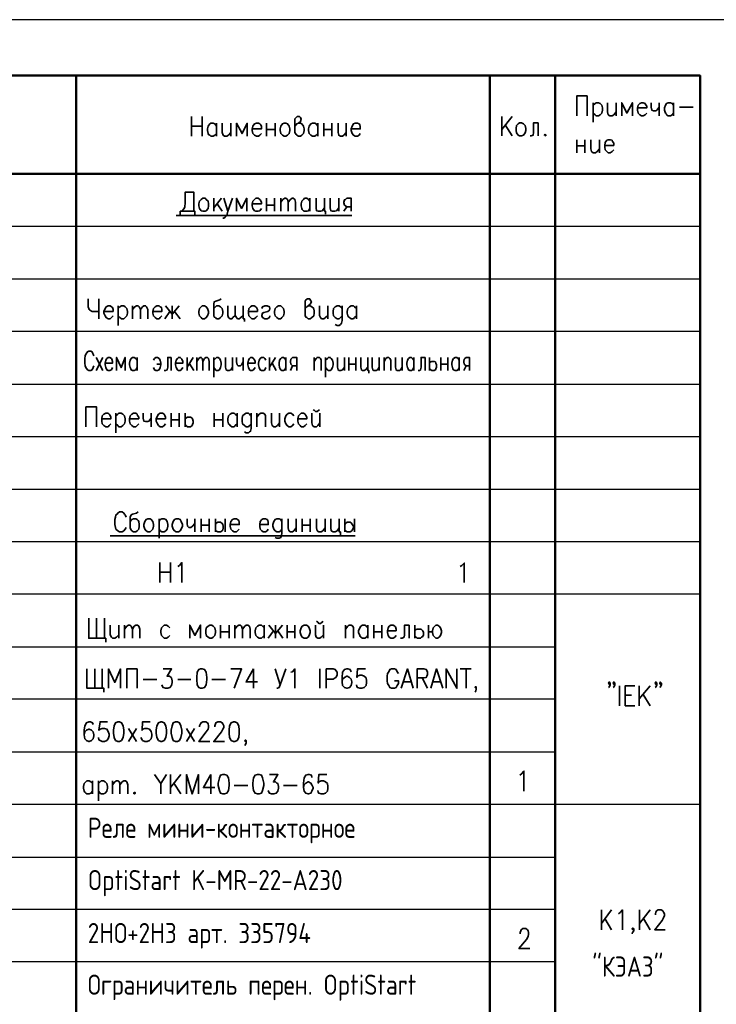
# Model space of a CAD drawing. Extents: x -410 to 10, y 10 to 307.
# Tile 8 of 9: x -306 to -203, y 160 to 307. Entities that reach past the tile are written whole.
import ezdxf

# ---------------------------------------------------------------- set-up
doc = ezdxf.new("R2010")
doc.units = 0
doc.layers.get('0').update_dxf_attribs({"lineweight": 25})
doc.layers.add('Text', color=3, linetype='Continuous')
doc.styles.add('Style1', font='romans.shx', dxfattribs={"width": 0.8})

msp = doc.modelspace()

# ---------------------------------------------------------------- linework, layer by layer
msp.add_line((-410.17, 307.18), (9.83, 307.18))
at = {"color": 7, "lineweight": 50, "flags": 128}
for points in [[(-205, 18.11), (-205, 298.86), (-386.02, 298.86)], [(-297.96, 298.86), (-297.96, 72.89)], [(-236.33, 298.86), (-236.33, 72.89)], [(-226.59, 298.86), (-226.59, 72.89)], [(-386.02, 284.21), (-205, 284.21)]]:
    msp.add_lwpolyline(points, dxfattribs=at)
at = {"color": 7, "lineweight": 35, "flags": 128}
for points in [[(-223.37, 292.85), (-223.37, 295.81), (-221.85, 295.81), (-221.85, 292.85)], [(-220.92, 294.8), (-220.92, 291.92)], [(-220.92, 294.46), (-220.66, 294.71), (-220.49, 294.8), (-220.16, 294.8), (-219.9, 294.71), (-219.65, 294.46), (-219.56, 294.03), (-219.56, 293.7), (-219.65, 293.27), (-219.9, 293.02), (-220.16, 292.85), (-220.49, 292.85), (-220.66, 293.02), (-220.92, 293.27)], [(-218.8, 294.8), (-218.8, 293.44), (-218.72, 293.02), (-218.46, 292.85), (-218.12, 292.85), (-217.87, 293.02), (-217.53, 293.44)], [(-217.53, 294.8), (-217.53, 292.85)], [(-215.08, 292.85), (-215.08, 294.8), (-215.92, 293.27), (-216.68, 294.8), (-216.68, 292.85)], [(-214.31, 294.03), (-212.96, 294.03), (-212.96, 294.29), (-213.13, 294.54), (-213.21, 294.71), (-213.47, 294.8), (-213.72, 294.8), (-213.97, 294.71), (-214.23, 294.46), (-214.31, 294.03), (-214.31, 293.7), (-214.23, 293.27), (-213.97, 293.02), (-213.72, 292.85), (-213.47, 292.85), (-213.21, 293.02), (-212.96, 293.27)], [(-212.28, 294.8), (-212.28, 294.12), (-212.2, 293.7), (-211.94, 293.61), (-211.6, 293.61), (-211.43, 293.7), (-211.1, 294.12)], [(-211.1, 294.8), (-211.1, 292.85)], [(-208.98, 293.27), (-209.15, 293.02), (-209.4, 292.85), (-209.74, 292.85), (-210, 293.02), (-210.08, 293.19), (-210.16, 293.27), (-210.33, 293.7), (-210.33, 294.03), (-210.16, 294.46), (-210, 294.71), (-209.74, 294.8), (-209.4, 294.8), (-209.15, 294.71), (-208.98, 294.46)], [(-208.98, 294.8), (-208.98, 292.85)], [(-208.05, 294.12), (-206.02, 294.12)], [(-280.78, 292.76), (-280.78, 289.8)], [(-279.17, 289.8), (-279.17, 292.76)], [(-265.37, 291.33), (-265.11, 291.66), (-264.86, 291.75), (-264.52, 292), (-264.44, 292.34), (-264.52, 292.6), (-264.69, 292.76), (-265.03, 292.76), (-265.2, 292.6), (-265.37, 292.43), (-265.37, 290.39), (-265.2, 290.06), (-265.11, 289.97), (-264.86, 289.8), (-264.52, 289.8), (-264.35, 289.97), (-264.1, 290.22), (-264.01, 290.65), (-264.01, 290.9), (-264.1, 291.33), (-264.35, 291.66), (-264.52, 291.75), (-264.86, 291.75)], [(-233.02, 292.76), (-234.55, 290.82)], [(-234.55, 292.76), (-234.55, 289.89)], [(-280.78, 291.33), (-279.17, 291.33)], [(-277.05, 290.22), (-277.31, 289.97), (-277.56, 289.8), (-277.9, 289.8), (-278.07, 289.97), (-278.24, 290.06), (-278.32, 290.22), (-278.41, 290.65), (-278.41, 290.9), (-278.32, 291.33), (-278.07, 291.66), (-277.9, 291.75), (-277.56, 291.75), (-277.31, 291.66), (-277.05, 291.33)], [(-277.05, 291.75), (-277.05, 289.8)], [(-276.2, 291.75), (-276.2, 290.39), (-276.04, 289.97), (-275.87, 289.8), (-275.53, 289.8), (-275.27, 289.97), (-274.93, 290.39)], [(-274.93, 291.75), (-274.93, 289.8)], [(-272.48, 289.8), (-272.48, 291.75), (-273.24, 290.22), (-274.09, 291.75), (-274.09, 289.8)], [(-271.72, 290.9), (-270.36, 290.9), (-270.36, 291.24), (-270.45, 291.49), (-270.62, 291.66), (-270.79, 291.75), (-271.12, 291.75), (-271.38, 291.66), (-271.63, 291.33), (-271.72, 290.9), (-271.72, 290.65), (-271.63, 290.22), (-271.38, 289.97), (-271.12, 289.8), (-270.79, 289.8), (-270.62, 289.97), (-270.36, 290.22)], [(-269.6, 291.75), (-269.6, 289.8)], [(-269.6, 290.82), (-268.33, 290.82)], [(-268.33, 291.75), (-268.33, 289.8)], [(-266.98, 291.75), (-266.72, 291.75), (-266.47, 291.66), (-266.21, 291.33), (-266.13, 290.9), (-266.13, 290.65), (-266.21, 290.22), (-266.47, 289.97), (-266.72, 289.8), (-266.98, 289.8), (-267.23, 289.97), (-267.48, 290.22), (-267.57, 290.65), (-267.57, 290.9), (-267.48, 291.33), (-267.23, 291.66), (-266.98, 291.75)], [(-261.98, 290.22), (-262.23, 289.97), (-262.4, 289.8), (-262.74, 289.8), (-263, 289.97), (-263.08, 290.06), (-263.25, 290.22), (-263.34, 290.65), (-263.34, 290.9), (-263.25, 291.33), (-263, 291.66), (-262.74, 291.75), (-262.4, 291.75), (-262.23, 291.66), (-261.98, 291.33)], [(-261.98, 291.75), (-261.98, 289.8)], [(-261.05, 291.75), (-261.05, 289.8)], [(-261.05, 290.82), (-259.86, 290.82)], [(-259.86, 291.75), (-259.86, 289.8)], [(-258.93, 291.75), (-258.93, 290.39), (-258.85, 289.97), (-258.59, 289.8), (-258.26, 289.8), (-258.09, 289.97), (-257.75, 290.39)], [(-257.75, 291.75), (-257.75, 289.8)], [(-256.99, 290.9), (-255.63, 290.9), (-255.63, 291.24), (-255.72, 291.49), (-255.8, 291.66), (-256.05, 291.75), (-256.39, 291.75), (-256.65, 291.66), (-256.82, 291.33), (-256.99, 290.9), (-256.99, 290.65), (-256.82, 290.22), (-256.65, 289.97), (-256.39, 289.8), (-256.05, 289.8), (-255.8, 289.97), (-255.63, 290.22)], [(-233.02, 289.89), (-234.04, 291.49)], [(-231.92, 291.83), (-231.59, 291.83), (-231.33, 291.66), (-231.08, 291.41), (-230.99, 290.99), (-230.99, 290.65), (-231.08, 290.31), (-231.33, 289.97), (-231.59, 289.89), (-231.92, 289.89), (-232.09, 289.97), (-232.35, 290.31), (-232.43, 290.65), (-232.43, 290.99), (-232.35, 291.41), (-232.09, 291.66), (-231.92, 291.83)], [(-229.13, 291.83), (-229.81, 291.83), (-229.81, 290.39), (-229.89, 289.97), (-230.15, 289.89), (-230.32, 289.89)], [(-229.13, 291.83), (-229.13, 289.89)], [(-228.11, 290.14), (-228.2, 289.97), (-228.11, 289.89), (-227.94, 289.97), (-228.11, 290.14)], [(-223.37, 289.29), (-223.37, 287.35)], [(-222.19, 289.29), (-222.19, 287.35)], [(-221.26, 289.29), (-221.26, 287.94), (-221.17, 287.52), (-220.92, 287.35), (-220.58, 287.35), (-220.32, 287.52), (-219.99, 287.94)], [(-219.99, 289.29), (-219.99, 287.35)], [(-219.22, 288.45), (-217.87, 288.45), (-217.87, 288.79), (-218.04, 289.04), (-218.12, 289.21), (-218.38, 289.29), (-218.72, 289.29), (-218.89, 289.21), (-219.14, 288.87), (-219.22, 288.45), (-219.22, 288.19), (-219.14, 287.77), (-218.89, 287.52), (-218.72, 287.35), (-218.38, 287.35), (-218.12, 287.52), (-217.87, 287.77)], [(-223.37, 288.36), (-222.19, 288.36)], [(-282.22, 278.63), (-281.88, 279.05), (-281.79, 279.3), (-281.71, 279.9), (-281.71, 281.5), (-280.44, 281.5), (-280.44, 278.63)], [(-279.08, 280.57), (-278.74, 280.57), (-278.58, 280.4), (-278.32, 280.15), (-278.24, 279.73), (-278.24, 279.47), (-278.32, 279.05), (-278.58, 278.71), (-278.74, 278.63), (-279.08, 278.63), (-279.34, 278.71), (-279.59, 279.05), (-279.68, 279.47), (-279.68, 279.73), (-279.59, 280.15), (-279.34, 280.4), (-279.08, 280.57)], [(-277.47, 280.57), (-277.47, 278.63)], [(-276.29, 280.57), (-277.47, 279.13)], [(-275.95, 280.57), (-275.36, 278.63), (-274.68, 280.57)], [(-272.56, 278.63), (-272.56, 280.57), (-273.33, 279.05), (-274.09, 280.57), (-274.09, 278.63)], [(-271.72, 279.73), (-270.36, 279.73), (-270.36, 279.98), (-270.53, 280.32), (-270.62, 280.4), (-270.87, 280.57), (-271.21, 280.57), (-271.38, 280.4), (-271.63, 280.15), (-271.72, 279.73), (-271.72, 279.47), (-271.63, 279.05), (-271.38, 278.71), (-271.21, 278.63), (-270.87, 278.63), (-270.62, 278.71), (-270.36, 279.05)], [(-269.6, 280.57), (-269.6, 278.63)], [(-268.42, 280.57), (-268.42, 278.63)], [(-267.48, 280.57), (-267.48, 278.63)], [(-267.48, 279.98), (-267.15, 280.4), (-266.89, 280.57), (-266.72, 280.57), (-266.47, 280.4), (-266.38, 279.98), (-266.38, 278.63)], [(-266.38, 279.98), (-266.04, 280.4), (-265.79, 280.57), (-265.62, 280.57), (-265.37, 280.4), (-265.28, 279.98), (-265.28, 278.63)], [(-263.17, 279.05), (-263.34, 278.71), (-263.59, 278.63), (-263.93, 278.63), (-264.1, 278.71), (-264.27, 278.88), (-264.35, 279.05), (-264.44, 279.47), (-264.44, 279.73), (-264.35, 280.15), (-264.1, 280.4), (-263.93, 280.57), (-263.59, 280.57), (-263.34, 280.4), (-263.17, 280.15)], [(-263.17, 280.57), (-263.17, 278.63)], [(-262.23, 280.57), (-262.23, 279.13), (-262.15, 278.71), (-261.9, 278.63), (-261.56, 278.63), (-261.3, 278.71), (-260.96, 279.13)], [(-260.96, 280.57), (-260.96, 278.63), (-260.8, 278.63), (-260.8, 278.2)], [(-260.12, 280.57), (-260.12, 279.13), (-260.03, 278.71), (-259.78, 278.63), (-259.44, 278.63), (-259.19, 278.71), (-258.85, 279.13)], [(-258.85, 280.57), (-258.85, 278.63)], [(-256.99, 278.63), (-256.99, 280.57), (-257.66, 280.57), (-257.83, 280.4), (-258, 280.32), (-258.09, 279.98), (-258.09, 279.9), (-258, 279.56), (-257.83, 279.47), (-257.66, 279.3), (-256.99, 279.3)], [(-276.97, 279.73), (-276.2, 278.63)], [(-269.6, 279.56), (-268.42, 279.56)], [(-258.09, 278.63), (-257.66, 279.3)], [(-283.06, 278.03), (-256.9, 278.03)], [(-280.27, 278.03), (-280.27, 278.63), (-282.47, 278.63), (-282.47, 278.03)], [(-275.36, 278.63), (-275.53, 278.03), (-275.78, 277.78), (-275.95, 277.61), (-276.12, 277.61)], [(-296.19, 265.59), (-296.19, 264.4), (-296.02, 263.98), (-295.93, 263.89), (-295.59, 263.72), (-294.58, 263.72)], [(-294.58, 265.59), (-294.58, 262.62)], [(-276.37, 265.59), (-276.54, 265.42), (-277.14, 265.25), (-277.39, 265.16), (-277.47, 264.82), (-277.47, 263.13), (-277.39, 262.88), (-277.22, 262.79), (-277.05, 262.62), (-276.71, 262.62), (-276.46, 262.79), (-276.2, 263.05), (-276.12, 263.47), (-276.12, 263.72), (-276.2, 264.15), (-276.37, 264.32), (-276.46, 264.4), (-276.71, 264.57), (-277.05, 264.57), (-277.22, 264.4), (-277.47, 264.15)], [(-263.84, 264.15), (-263.59, 264.4), (-263.42, 264.57), (-263.08, 264.82), (-262.91, 265.16), (-263.08, 265.42), (-263.17, 265.59), (-263.5, 265.59), (-263.76, 265.42), (-263.84, 265.25), (-263.84, 263.13), (-263.76, 262.88), (-263.59, 262.79), (-263.42, 262.62), (-263.08, 262.62), (-262.83, 262.79), (-262.57, 263.05), (-262.49, 263.47), (-262.49, 263.72), (-262.57, 264.15), (-262.83, 264.4), (-263.08, 264.57), (-263.42, 264.57)], [(-293.82, 263.72), (-292.46, 263.72), (-292.46, 263.98), (-292.55, 264.32), (-292.71, 264.4), (-292.88, 264.57), (-293.22, 264.57), (-293.48, 264.4), (-293.65, 264.15), (-293.82, 263.72), (-293.82, 263.47), (-293.65, 263.05), (-293.48, 262.79), (-293.22, 262.62), (-292.88, 262.62), (-292.71, 262.79), (-292.46, 263.05)], [(-291.7, 264.57), (-291.7, 261.61)], [(-291.7, 264.15), (-291.44, 264.4), (-291.19, 264.57), (-290.85, 264.57), (-290.68, 264.4), (-290.43, 264.15), (-290.34, 263.72), (-290.34, 263.47), (-290.43, 263.05), (-290.68, 262.79), (-290.85, 262.62), (-291.19, 262.62), (-291.44, 262.79), (-291.7, 263.05)], [(-289.58, 264.57), (-289.58, 262.62)], [(-289.58, 263.98), (-289.24, 264.4), (-288.99, 264.57), (-288.74, 264.57), (-288.57, 264.4), (-288.4, 263.98), (-288.4, 262.62)], [(-288.4, 263.98), (-288.06, 264.4), (-287.89, 264.57), (-287.63, 264.57), (-287.47, 264.4), (-287.3, 263.98), (-287.3, 262.62)], [(-286.53, 263.72), (-285.18, 263.72), (-285.18, 263.98), (-285.26, 264.32), (-285.43, 264.4), (-285.6, 264.57), (-285.94, 264.57), (-286.2, 264.4), (-286.45, 264.15), (-286.53, 263.72), (-286.53, 263.47), (-286.45, 263.05), (-286.2, 262.79), (-285.94, 262.62), (-285.6, 262.62), (-285.43, 262.79), (-285.18, 263.05)], [(-282.64, 264.57), (-283.66, 263.3), (-284.67, 264.57)], [(-283.66, 264.57), (-283.66, 262.62)], [(-279.17, 264.57), (-278.83, 264.57), (-278.58, 264.4), (-278.41, 264.15), (-278.24, 263.72), (-278.24, 263.47), (-278.41, 263.05), (-278.58, 262.79), (-278.83, 262.62), (-279.17, 262.62), (-279.34, 262.79), (-279.59, 263.05), (-279.68, 263.47), (-279.68, 263.72), (-279.59, 264.15), (-279.34, 264.4), (-279.17, 264.57)], [(-274.26, 263.13), (-274.6, 262.79), (-274.77, 262.62), (-275.02, 262.62), (-275.27, 262.79), (-275.36, 263.13), (-275.36, 264.57)], [(-273.07, 263.13), (-273.41, 262.79), (-273.66, 262.62), (-273.92, 262.62), (-274.09, 262.79), (-274.26, 263.13), (-274.26, 264.57)], [(-273.07, 264.57), (-273.07, 262.62), (-272.9, 262.62), (-272.9, 262.2)], [(-272.31, 263.72), (-270.96, 263.72), (-270.96, 263.98), (-271.12, 264.32), (-271.21, 264.4), (-271.46, 264.57), (-271.8, 264.57), (-271.97, 264.4), (-272.23, 264.15), (-272.31, 263.72), (-272.31, 263.47), (-272.23, 263.05), (-271.97, 262.79), (-271.8, 262.62), (-271.46, 262.62), (-271.21, 262.79), (-270.96, 263.05)], [(-270.28, 264.15), (-270.19, 264.4), (-269.85, 264.57), (-269.52, 264.57), (-269.18, 264.4), (-269.09, 264.15), (-269.18, 263.89), (-269.43, 263.72), (-270.02, 263.55), (-270.19, 263.47), (-270.28, 263.13), (-270.28, 263.05), (-270.19, 262.79), (-269.85, 262.62), (-269.52, 262.62), (-269.18, 262.79), (-269.09, 263.05)], [(-267.82, 264.57), (-267.48, 264.57), (-267.31, 264.4), (-267.06, 264.15), (-266.98, 263.72), (-266.98, 263.47), (-267.06, 263.05), (-267.31, 262.79), (-267.48, 262.62), (-267.82, 262.62), (-268.08, 262.79), (-268.33, 263.05), (-268.42, 263.47), (-268.42, 263.72), (-268.33, 264.15), (-268.08, 264.4), (-267.82, 264.57)], [(-261.73, 264.57), (-261.73, 263.13), (-261.56, 262.79), (-261.39, 262.62), (-261.05, 262.62), (-260.8, 262.79), (-260.46, 263.13)], [(-260.46, 264.57), (-260.46, 262.62)], [(-258.34, 264.15), (-258.42, 264.32), (-258.59, 264.4), (-258.76, 264.57), (-259.1, 264.57), (-259.36, 264.4), (-259.61, 264.15), (-259.69, 263.72), (-259.69, 263.47), (-259.61, 263.05), (-259.36, 262.79), (-259.1, 262.62), (-258.76, 262.62), (-258.59, 262.79), (-258.34, 263.05)], [(-258.34, 264.57), (-258.34, 262.37), (-258.42, 261.95), (-258.59, 261.78), (-258.76, 261.61), (-259.1, 261.61), (-259.36, 261.78)], [(-256.22, 263.05), (-256.48, 262.79), (-256.65, 262.62), (-256.99, 262.62), (-257.24, 262.79), (-257.32, 262.88), (-257.49, 263.05), (-257.58, 263.47), (-257.58, 263.72), (-257.49, 264.15), (-257.24, 264.4), (-256.99, 264.57), (-256.65, 264.57), (-256.48, 264.4), (-256.22, 264.15)], [(-256.22, 264.57), (-256.22, 262.62)], [(-284.76, 262.62), (-283.99, 263.72)], [(-283.32, 263.72), (-282.47, 262.62)], [(-295.34, 257.12), (-295.42, 257.37), (-295.51, 257.54), (-295.59, 257.71), (-295.76, 257.8), (-296.1, 257.8), (-296.27, 257.71), (-296.36, 257.54), (-296.52, 257.37), (-296.61, 257.12), (-296.69, 256.7), (-296.69, 256.02), (-296.61, 255.6), (-296.52, 255.34), (-296.27, 255), (-296.1, 254.92), (-295.76, 254.92), (-295.59, 255), (-295.42, 255.34), (-295.34, 255.6)], [(-295, 256.87), (-293.98, 254.92)], [(-293.98, 256.87), (-295, 254.92)], [(-293.65, 256.02), (-292.55, 256.02), (-292.55, 256.27), (-292.63, 256.61), (-292.71, 256.7), (-292.97, 256.87), (-293.22, 256.87), (-293.39, 256.7), (-293.56, 256.44), (-293.65, 256.02), (-293.65, 255.77), (-293.56, 255.34), (-293.39, 255), (-293.22, 254.92), (-292.97, 254.92), (-292.71, 255), (-292.55, 255.34)], [(-290.68, 254.92), (-290.68, 256.87), (-291.28, 255.34), (-291.95, 256.87), (-291.95, 254.92)], [(-288.9, 255.34), (-289.07, 255), (-289.33, 254.92), (-289.58, 254.92), (-289.75, 255), (-289.84, 255.17), (-289.92, 255.34), (-290.01, 255.77), (-290.01, 256.02), (-289.92, 256.44), (-289.75, 256.7), (-289.58, 256.87), (-289.33, 256.87), (-289.07, 256.7), (-288.9, 256.44)], [(-288.9, 256.87), (-288.9, 254.92)], [(-286.45, 256.44), (-286.28, 256.7), (-286.11, 256.87), (-285.86, 256.87), (-285.6, 256.7), (-285.43, 256.44), (-285.35, 256.02), (-285.35, 255.77), (-285.43, 255.34), (-285.6, 255), (-285.86, 254.92), (-286.11, 254.92), (-286.28, 255), (-286.45, 255.34)], [(-283.82, 256.87), (-284.33, 256.87), (-284.33, 255.43), (-284.42, 255), (-284.67, 254.92), (-284.84, 254.92)], [(-283.82, 256.87), (-283.82, 254.92)], [(-283.15, 256.02), (-282.05, 256.02), (-282.05, 256.27), (-282.22, 256.61), (-282.3, 256.7), (-282.47, 256.87), (-282.72, 256.87), (-282.89, 256.7), (-283.06, 256.44), (-283.15, 256.02), (-283.15, 255.77), (-283.06, 255.34), (-282.89, 255), (-282.72, 254.92), (-282.47, 254.92), (-282.3, 255), (-282.05, 255.34)], [(-281.45, 256.87), (-281.45, 254.92)], [(-280.52, 256.87), (-281.45, 255.43)], [(-280.01, 256.87), (-280.01, 254.92)], [(-280.01, 256.27), (-279.68, 256.7), (-279.51, 256.87), (-279.34, 256.87), (-279.17, 256.7), (-279.08, 256.27), (-279.08, 254.92)], [(-279.08, 256.27), (-278.83, 256.7), (-278.66, 256.87), (-278.41, 256.87), (-278.24, 256.7), (-278.15, 256.27), (-278.15, 254.92)], [(-277.47, 256.87), (-277.47, 253.9)], [(-277.47, 256.44), (-277.22, 256.7), (-277.05, 256.87), (-276.8, 256.87), (-276.63, 256.7), (-276.46, 256.44), (-276.37, 256.02), (-276.37, 255.77), (-276.46, 255.34), (-276.63, 255), (-276.8, 254.92), (-277.05, 254.92), (-277.22, 255), (-277.47, 255.34)], [(-275.7, 256.87), (-275.7, 255.43), (-275.61, 255), (-275.44, 254.92), (-275.19, 254.92), (-274.93, 255), (-274.68, 255.43)], [(-274.68, 256.87), (-274.68, 254.92)], [(-274.09, 256.87), (-274.09, 256.19), (-274, 255.77), (-273.83, 255.6), (-273.5, 255.6), (-273.33, 255.77), (-273.07, 256.19)], [(-273.07, 256.87), (-273.07, 254.92)], [(-272.39, 256.02), (-271.29, 256.02), (-271.29, 256.27), (-271.46, 256.61), (-271.55, 256.7), (-271.72, 256.87), (-271.97, 256.87), (-272.14, 256.7), (-272.31, 256.44), (-272.39, 256.02), (-272.39, 255.77), (-272.31, 255.34), (-272.14, 255), (-271.97, 254.92), (-271.72, 254.92), (-271.55, 255), (-271.29, 255.34)], [(-269.69, 256.44), (-269.85, 256.7), (-270.02, 256.87), (-270.36, 256.87), (-270.53, 256.7), (-270.7, 256.44), (-270.79, 256.02), (-270.79, 255.77), (-270.7, 255.34), (-270.53, 255), (-270.36, 254.92), (-270.02, 254.92), (-269.85, 255), (-269.69, 255.34)], [(-269.18, 256.87), (-269.18, 254.92)], [(-268.25, 256.87), (-269.18, 255.43)], [(-266.72, 255.34), (-266.89, 255), (-267.06, 254.92), (-267.31, 254.92), (-267.48, 255), (-267.57, 255.17), (-267.65, 255.34), (-267.74, 255.77), (-267.74, 256.02), (-267.65, 256.44), (-267.48, 256.7), (-267.31, 256.87), (-267.06, 256.87), (-266.89, 256.7), (-266.72, 256.44)], [(-266.72, 256.87), (-266.72, 254.92)], [(-265.11, 254.92), (-265.11, 256.87), (-265.71, 256.87), (-265.88, 256.7), (-265.96, 256.61), (-266.04, 256.27), (-266.04, 256.19), (-265.96, 255.85), (-265.88, 255.77), (-265.71, 255.6), (-265.11, 255.6)], [(-262.49, 256.87), (-262.49, 254.92)], [(-262.49, 256.27), (-262.23, 256.7), (-262.07, 256.87), (-261.73, 256.87), (-261.56, 256.7), (-261.47, 256.44), (-261.47, 254.92)], [(-260.8, 256.87), (-260.8, 253.9)], [(-260.8, 256.44), (-260.54, 256.7), (-260.37, 256.87), (-260.12, 256.87), (-259.95, 256.7), (-259.78, 256.44), (-259.69, 256.02), (-259.69, 255.77), (-259.78, 255.34), (-259.95, 255), (-260.12, 254.92), (-260.37, 254.92), (-260.54, 255), (-260.8, 255.34)], [(-259.02, 256.87), (-259.02, 255.43), (-258.93, 255), (-258.76, 254.92), (-258.51, 254.92), (-258.26, 255), (-258, 255.43)], [(-258, 256.87), (-258, 254.92)], [(-257.32, 256.87), (-257.32, 254.92)], [(-256.31, 256.87), (-256.31, 254.92)], [(-255.55, 256.87), (-255.55, 255.43), (-255.46, 255), (-255.29, 254.92), (-255.04, 254.92), (-254.87, 255), (-254.53, 255.43)], [(-254.53, 256.87), (-254.53, 254.92), (-254.36, 254.92), (-254.36, 254.5)], [(-253.85, 256.87), (-253.85, 255.43), (-253.77, 255), (-253.6, 254.92), (-253.26, 254.92), (-253.09, 255), (-252.84, 255.43)], [(-252.84, 256.87), (-252.84, 254.92)], [(-252.07, 256.87), (-252.07, 254.92)], [(-252.07, 256.27), (-251.82, 256.7), (-251.65, 256.87), (-251.4, 256.87), (-251.23, 256.7), (-251.06, 256.44), (-251.06, 254.92)], [(-250.38, 256.87), (-250.38, 255.43), (-250.3, 255), (-250.13, 254.92), (-249.79, 254.92), (-249.62, 255), (-249.37, 255.43)], [(-249.37, 256.87), (-249.37, 254.92)], [(-247.67, 255.34), (-247.84, 255), (-248.01, 254.92), (-248.26, 254.92), (-248.43, 255), (-248.52, 255.17), (-248.6, 255.34), (-248.69, 255.77), (-248.69, 256.02), (-248.6, 256.44), (-248.43, 256.7), (-248.26, 256.87), (-248.01, 256.87), (-247.84, 256.7), (-247.67, 256.44)], [(-247.67, 256.87), (-247.67, 254.92)], [(-245.98, 256.87), (-246.57, 256.87), (-246.57, 255.43), (-246.66, 255), (-246.83, 254.92), (-246.99, 254.92)], [(-245.98, 256.87), (-245.98, 254.92)], [(-245.3, 256.87), (-245.3, 254.92)], [(-243.61, 256.87), (-243.61, 254.92)], [(-242.59, 256.87), (-242.59, 254.92)], [(-240.9, 255.34), (-241.07, 255), (-241.24, 254.92), (-241.49, 254.92), (-241.75, 255), (-241.83, 255.17), (-241.91, 255.34), (-242, 255.77), (-242, 256.02), (-241.91, 256.44), (-241.75, 256.7), (-241.49, 256.87), (-241.24, 256.87), (-241.07, 256.7), (-240.9, 256.44)], [(-240.9, 256.87), (-240.9, 254.92)], [(-239.37, 254.92), (-239.37, 256.87), (-239.88, 256.87), (-240.05, 256.7), (-240.14, 256.61), (-240.22, 256.27), (-240.22, 256.19), (-240.14, 255.85), (-240.05, 255.77), (-239.88, 255.6), (-239.37, 255.6)], [(-285.35, 255.85), (-285.94, 255.85)], [(-281.12, 256.02), (-280.44, 254.92)], [(-268.75, 256.02), (-268.16, 254.92)], [(-266.04, 254.92), (-265.71, 255.6)], [(-257.32, 255.85), (-256.31, 255.85)], [(-245.3, 256.02), (-245.13, 256.19), (-244.96, 256.27), (-244.71, 256.27), (-244.62, 256.27), (-244.45, 256.19), (-244.37, 256.02), (-244.29, 255.77), (-244.29, 255.43), (-244.37, 255.17), (-244.45, 255), (-244.62, 254.92), (-244.96, 254.92), (-245.13, 255), (-245.3, 255.17)], [(-243.61, 255.85), (-242.59, 255.85)], [(-240.22, 254.92), (-239.88, 255.6)], [(-296.52, 246.54), (-296.52, 249.5), (-294.92, 249.5), (-294.92, 246.54)], [(-294.15, 247.72), (-292.8, 247.72), (-292.8, 247.98), (-292.88, 248.23), (-293.05, 248.4), (-293.22, 248.57), (-293.56, 248.57), (-293.82, 248.4), (-294.07, 248.15), (-294.15, 247.72), (-294.15, 247.38), (-294.07, 246.96), (-293.82, 246.71), (-293.56, 246.54), (-293.22, 246.54), (-293.05, 246.71), (-292.8, 246.96)], [(-292.04, 248.57), (-292.04, 245.61)], [(-292.04, 248.15), (-291.78, 248.4), (-291.61, 248.57), (-291.28, 248.57), (-291.02, 248.4), (-290.77, 248.15), (-290.68, 247.72), (-290.68, 247.38), (-290.77, 246.96), (-291.02, 246.71), (-291.28, 246.54), (-291.61, 246.54), (-291.78, 246.71), (-292.04, 246.96)], [(-290.01, 247.72), (-288.65, 247.72), (-288.65, 247.98), (-288.82, 248.23), (-288.9, 248.4), (-289.07, 248.57), (-289.41, 248.57), (-289.67, 248.4), (-289.92, 248.15), (-290.01, 247.72), (-290.01, 247.38), (-289.92, 246.96), (-289.67, 246.71), (-289.41, 246.54), (-289.07, 246.54), (-288.9, 246.71), (-288.65, 246.96)], [(-287.97, 248.57), (-287.97, 247.81), (-287.89, 247.38), (-287.63, 247.3), (-287.3, 247.3), (-287.13, 247.38), (-286.79, 247.81)], [(-286.79, 248.57), (-286.79, 246.54)], [(-286.03, 247.72), (-284.67, 247.72), (-284.67, 247.98), (-284.76, 248.23), (-284.84, 248.4), (-285.09, 248.57), (-285.43, 248.57), (-285.69, 248.4), (-285.86, 248.15), (-286.03, 247.72), (-286.03, 247.38), (-285.86, 246.96), (-285.69, 246.71), (-285.43, 246.54), (-285.09, 246.54), (-284.84, 246.71), (-284.67, 246.96)], [(-283.82, 248.57), (-283.82, 246.54)], [(-282.64, 248.57), (-282.64, 246.54)], [(-281.71, 248.57), (-281.71, 246.54)], [(-281.71, 247.72), (-281.62, 247.81), (-281.37, 247.98), (-281.03, 247.98), (-280.95, 247.98), (-280.69, 247.81), (-280.61, 247.72), (-280.52, 247.38), (-280.52, 247.13), (-280.61, 246.88), (-280.69, 246.71), (-280.95, 246.54), (-281.37, 246.54), (-281.62, 246.71), (-281.71, 246.88)], [(-277.39, 248.57), (-277.39, 246.54)], [(-276.12, 248.57), (-276.12, 246.54)], [(-274, 246.96), (-274.26, 246.71), (-274.43, 246.54), (-274.77, 246.54), (-275.02, 246.71), (-275.1, 246.88), (-275.27, 246.96), (-275.36, 247.38), (-275.36, 247.72), (-275.27, 248.15), (-275.02, 248.4), (-274.77, 248.57), (-274.43, 248.57), (-274.26, 248.4), (-274, 248.15)], [(-274, 248.57), (-274, 246.54)], [(-271.89, 248.15), (-271.97, 248.23), (-272.14, 248.4), (-272.31, 248.57), (-272.65, 248.57), (-272.9, 248.4), (-273.16, 248.15), (-273.24, 247.72), (-273.24, 247.38), (-273.16, 246.96), (-272.9, 246.71), (-272.65, 246.54), (-272.31, 246.54), (-272.14, 246.71), (-271.89, 246.96)], [(-271.89, 248.57), (-271.89, 246.28), (-271.97, 245.86), (-272.14, 245.77), (-272.31, 245.61), (-272.65, 245.61), (-272.9, 245.77)], [(-271.04, 248.57), (-271.04, 246.54)], [(-271.04, 247.98), (-270.7, 248.4), (-270.45, 248.57), (-270.11, 248.57), (-269.85, 248.4), (-269.77, 248.15), (-269.77, 246.54)], [(-268.84, 248.57), (-268.84, 247.13), (-268.75, 246.71), (-268.5, 246.54), (-268.25, 246.54), (-267.99, 246.71), (-267.65, 247.13)], [(-267.65, 248.57), (-267.65, 246.54)], [(-265.54, 248.15), (-265.71, 248.4), (-265.96, 248.57), (-266.3, 248.57), (-266.55, 248.4), (-266.72, 248.15), (-266.89, 247.72), (-266.89, 247.38), (-266.72, 246.96), (-266.55, 246.71), (-266.3, 246.54), (-265.96, 246.54), (-265.71, 246.71), (-265.54, 246.96)], [(-264.94, 247.72), (-263.59, 247.72), (-263.59, 247.98), (-263.76, 248.23), (-263.84, 248.4), (-264.1, 248.57), (-264.44, 248.57), (-264.61, 248.4), (-264.86, 248.15), (-264.94, 247.72), (-264.94, 247.38), (-264.86, 246.96), (-264.61, 246.71), (-264.44, 246.54), (-264.1, 246.54), (-263.84, 246.71), (-263.59, 246.96)], [(-262.83, 248.57), (-262.83, 247.13), (-262.74, 246.71), (-262.49, 246.54), (-262.15, 246.54), (-261.98, 246.71), (-261.64, 247.13)], [(-262.66, 249.08), (-262.49, 248.99), (-262.32, 248.82), (-262.07, 248.82), (-261.81, 248.99), (-261.73, 249.08)], [(-261.64, 248.57), (-261.64, 246.54)], [(-283.82, 247.55), (-282.64, 247.55)], [(-277.39, 247.55), (-276.12, 247.55)], [(-290.51, 233.07), (-290.68, 233.41), (-290.77, 233.5), (-290.85, 233.67), (-291.11, 233.84), (-291.53, 233.84), (-291.78, 233.67), (-291.87, 233.5), (-292.04, 233.41), (-292.12, 233.07), (-292.21, 232.74), (-292.21, 231.97), (-292.12, 231.55), (-292.04, 231.3), (-291.78, 231.04), (-291.53, 230.87), (-291.11, 230.87), (-290.85, 231.04), (-290.68, 231.3), (-290.51, 231.55)], [(-288.74, 233.84), (-288.99, 233.67), (-289.58, 233.5), (-289.75, 233.41), (-289.92, 233.07), (-289.92, 231.47), (-289.75, 231.13), (-289.67, 231.04), (-289.41, 230.87), (-289.07, 230.87), (-288.9, 231.04), (-288.65, 231.3), (-288.57, 231.72), (-288.57, 231.97), (-288.65, 232.4), (-288.74, 232.57), (-288.9, 232.74), (-289.07, 232.82), (-289.41, 232.82), (-289.67, 232.74), (-289.92, 232.4)], [(-287.3, 232.82), (-286.96, 232.82), (-286.79, 232.74), (-286.53, 232.4), (-286.45, 231.97), (-286.45, 231.72), (-286.53, 231.3), (-286.79, 231.04), (-286.96, 230.87), (-287.3, 230.87), (-287.55, 231.04), (-287.72, 231.3), (-287.89, 231.72), (-287.89, 231.97), (-287.72, 232.4), (-287.55, 232.74), (-287.3, 232.82)], [(-285.6, 232.82), (-285.6, 229.94)], [(-285.6, 232.4), (-285.43, 232.74), (-285.18, 232.82), (-284.84, 232.82), (-284.59, 232.74), (-284.42, 232.4), (-284.33, 231.97), (-284.33, 231.72), (-284.42, 231.3), (-284.59, 231.04), (-284.84, 230.87), (-285.18, 230.87), (-285.43, 231.04), (-285.6, 231.3)], [(-283.06, 232.82), (-282.72, 232.82), (-282.47, 232.74), (-282.3, 232.4), (-282.13, 231.97), (-282.13, 231.72), (-282.3, 231.3), (-282.47, 231.04), (-282.72, 230.87), (-283.06, 230.87), (-283.32, 231.04), (-283.49, 231.3), (-283.66, 231.72), (-283.66, 231.97), (-283.49, 232.4), (-283.32, 232.74), (-283.06, 232.82)], [(-281.45, 232.82), (-281.45, 232.14), (-281.37, 231.72), (-281.2, 231.55), (-280.86, 231.55), (-280.61, 231.72), (-280.27, 232.14)], [(-280.27, 232.82), (-280.27, 230.87)], [(-279.34, 232.82), (-279.34, 230.87)], [(-279.34, 231.89), (-278.15, 231.89)], [(-278.15, 232.82), (-278.15, 230.87)], [(-277.22, 232.82), (-277.22, 230.87)], [(-277.22, 231.97), (-277.14, 232.14), (-276.88, 232.31), (-276.54, 232.31), (-276.46, 232.31), (-276.2, 232.14), (-276.12, 231.97), (-276.04, 231.72), (-276.04, 231.47), (-276.12, 231.13), (-276.2, 231.04), (-276.46, 230.87), (-276.88, 230.87), (-277.14, 231.04), (-277.22, 231.13)], [(-275.78, 232.82), (-275.78, 230.87)], [(-275.02, 231.97), (-273.66, 231.97), (-273.66, 232.31), (-273.75, 232.57), (-273.92, 232.74), (-274.09, 232.82), (-274.43, 232.82), (-274.68, 232.74), (-274.93, 232.4), (-275.02, 231.97), (-275.02, 231.72), (-274.93, 231.3), (-274.68, 231.04), (-274.43, 230.87), (-274.09, 230.87), (-273.92, 231.04), (-273.66, 231.3)], [(-270.62, 231.97), (-269.35, 231.97), (-269.35, 232.31), (-269.43, 232.57), (-269.52, 232.74), (-269.77, 232.82), (-270.11, 232.82), (-270.28, 232.74), (-270.53, 232.4), (-270.62, 231.97), (-270.62, 231.72), (-270.53, 231.3), (-270.28, 231.04), (-270.11, 230.87), (-269.77, 230.87), (-269.52, 231.04), (-269.35, 231.3)], [(-267.31, 232.4), (-267.4, 232.57), (-267.48, 232.74), (-267.74, 232.82), (-268.08, 232.82), (-268.33, 232.74), (-268.5, 232.4), (-268.67, 231.97), (-268.67, 231.72), (-268.5, 231.3), (-268.33, 231.04), (-268.08, 230.87), (-267.74, 230.87), (-267.48, 231.04), (-267.31, 231.3)], [(-267.31, 232.82), (-267.31, 230.62), (-267.4, 230.2), (-267.48, 230.03), (-267.74, 229.94), (-268.08, 229.94), (-268.33, 230.03)], [(-266.38, 232.82), (-266.38, 231.47), (-266.3, 231.04), (-266.04, 230.87), (-265.71, 230.87), (-265.54, 231.04), (-265.2, 231.47)], [(-265.2, 232.82), (-265.2, 230.87)], [(-264.27, 232.82), (-264.27, 230.87)], [(-264.27, 231.89), (-263.08, 231.89)], [(-263.08, 232.82), (-263.08, 230.87)], [(-262.15, 232.82), (-262.15, 231.47), (-262.07, 231.04), (-261.81, 230.87), (-261.47, 230.87), (-261.22, 231.04), (-260.88, 231.47)], [(-260.88, 232.82), (-260.88, 230.87)], [(-260.03, 232.82), (-260.03, 231.47), (-259.95, 231.04), (-259.69, 230.87), (-259.36, 230.87), (-259.1, 231.04), (-258.76, 231.47)], [(-258.76, 232.82), (-258.76, 230.87), (-258.59, 230.87), (-258.59, 230.45)], [(-257.92, 232.82), (-257.92, 230.87)], [(-257.92, 231.97), (-257.83, 232.14), (-257.58, 232.31), (-257.24, 232.31), (-257.15, 232.31), (-256.9, 232.14), (-256.82, 231.97), (-256.65, 231.72), (-256.65, 231.47), (-256.82, 231.13), (-256.9, 231.04), (-257.15, 230.87), (-257.58, 230.87), (-257.83, 231.04), (-257.92, 231.13)], [(-256.48, 232.82), (-256.48, 230.87)], [(-292.88, 230.28), (-256.39, 230.28)], [(-285.52, 226.3), (-285.52, 223.34)], [(-283.91, 226.3), (-283.91, 223.34)], [(-282.81, 225.71), (-282.55, 225.88), (-282.22, 226.3), (-282.22, 223.34)], [(-240.73, 225.71), (-240.48, 225.88), (-240.14, 226.22), (-240.14, 223.34)], [(-285.52, 224.86), (-283.91, 224.86)], [(-296.1, 218), (-296.1, 215.04), (-293.56, 215.04), (-293.56, 214.45)], [(-294.92, 218), (-294.92, 215.04)], [(-293.73, 218), (-293.73, 215.04)], [(-262.15, 217.58), (-261.98, 217.41), (-261.81, 217.24), (-261.56, 217.24), (-261.3, 217.41), (-261.22, 217.58)], [(-292.88, 216.99), (-292.88, 215.55), (-292.71, 215.21), (-292.55, 215.04), (-292.21, 215.04), (-291.95, 215.21), (-291.61, 215.55)], [(-291.61, 216.99), (-291.61, 215.04)], [(-290.77, 216.99), (-290.77, 215.04)], [(-290.77, 216.4), (-290.43, 216.82), (-290.17, 216.99), (-289.92, 216.99), (-289.75, 216.82), (-289.58, 216.4), (-289.58, 215.04)], [(-289.58, 216.4), (-289.33, 216.82), (-289.07, 216.99), (-288.82, 216.99), (-288.65, 216.82), (-288.48, 216.4), (-288.48, 215.04)], [(-283.99, 216.56), (-284.25, 216.82), (-284.5, 216.99), (-284.84, 216.99), (-285.01, 216.82), (-285.26, 216.56), (-285.35, 216.14), (-285.35, 215.89), (-285.26, 215.46), (-285.01, 215.21), (-284.84, 215.04), (-284.5, 215.04), (-284.25, 215.21), (-283.99, 215.46)], [(-279.42, 215.04), (-279.42, 216.99), (-280.27, 215.46), (-281.03, 216.99), (-281.03, 215.04)], [(-278.07, 216.99), (-277.73, 216.99), (-277.56, 216.82), (-277.31, 216.56), (-277.22, 216.14), (-277.22, 215.89), (-277.31, 215.46), (-277.56, 215.21), (-277.73, 215.04), (-278.07, 215.04), (-278.32, 215.21), (-278.58, 215.46), (-278.66, 215.89), (-278.66, 216.14), (-278.58, 216.56), (-278.32, 216.82), (-278.07, 216.99)], [(-276.46, 216.99), (-276.46, 215.04)], [(-276.46, 215.97), (-275.19, 215.97)], [(-275.19, 216.99), (-275.19, 215.04)], [(-274.34, 216.99), (-274.34, 215.04)], [(-274.34, 216.4), (-274, 216.82), (-273.75, 216.99), (-273.5, 216.99), (-273.33, 216.82), (-273.16, 216.4), (-273.16, 215.04)], [(-273.16, 216.4), (-272.82, 216.82), (-272.65, 216.99), (-272.39, 216.99), (-272.14, 216.82), (-272.06, 216.4), (-272.06, 215.04)], [(-269.94, 215.46), (-270.19, 215.21), (-270.36, 215.04), (-270.7, 215.04), (-270.96, 215.21), (-271.04, 215.29), (-271.21, 215.46), (-271.29, 215.89), (-271.29, 216.14), (-271.21, 216.56), (-270.96, 216.82), (-270.7, 216.99), (-270.36, 216.99), (-270.19, 216.82), (-269.94, 216.56)], [(-269.94, 216.99), (-269.94, 215.04)], [(-269.35, 215.04), (-268.58, 216.14)], [(-267.23, 216.99), (-268.25, 215.72), (-269.26, 216.99)], [(-268.25, 216.99), (-268.25, 215.04)], [(-267.91, 216.14), (-267.15, 215.04)], [(-266.55, 216.99), (-266.55, 215.04)], [(-266.55, 215.97), (-265.37, 215.97)], [(-265.37, 216.99), (-265.37, 215.04)], [(-264.01, 216.99), (-263.67, 216.99), (-263.42, 216.82), (-263.25, 216.56), (-263.08, 216.14), (-263.08, 215.89), (-263.25, 215.46), (-263.42, 215.21), (-263.67, 215.04), (-264.01, 215.04), (-264.27, 215.21), (-264.44, 215.46), (-264.61, 215.89), (-264.61, 216.14), (-264.44, 216.56), (-264.27, 216.82), (-264.01, 216.99)], [(-262.32, 216.99), (-262.32, 215.55), (-262.23, 215.21), (-261.98, 215.04), (-261.64, 215.04), (-261.47, 215.21), (-261.13, 215.55)], [(-261.13, 216.99), (-261.13, 215.04)], [(-257.83, 216.99), (-257.83, 215.04)], [(-257.83, 216.4), (-257.49, 216.82), (-257.32, 216.99), (-256.99, 216.99), (-256.73, 216.82), (-256.65, 216.56), (-256.65, 215.04)], [(-254.53, 215.46), (-254.7, 215.21), (-254.95, 215.04), (-255.29, 215.04), (-255.55, 215.21), (-255.63, 215.29), (-255.72, 215.46), (-255.88, 215.89), (-255.88, 216.14), (-255.72, 216.56), (-255.55, 216.82), (-255.29, 216.99), (-254.95, 216.99), (-254.7, 216.82), (-254.53, 216.56)], [(-254.53, 216.99), (-254.53, 215.04)], [(-253.6, 216.99), (-253.6, 215.04)], [(-253.6, 215.97), (-252.41, 215.97)], [(-252.41, 216.99), (-252.41, 215.04)], [(-251.57, 216.14), (-250.3, 216.14), (-250.3, 216.4), (-250.38, 216.73), (-250.47, 216.82), (-250.72, 216.99), (-251.06, 216.99), (-251.31, 216.82), (-251.48, 216.56), (-251.57, 216.14), (-251.57, 215.89), (-251.48, 215.46), (-251.31, 215.21), (-251.06, 215.04), (-250.72, 215.04), (-250.47, 215.21), (-250.3, 215.46)], [(-248.35, 216.99), (-249.03, 216.99), (-249.03, 215.55), (-249.11, 215.21), (-249.37, 215.04), (-249.62, 215.04)], [(-248.35, 216.99), (-248.35, 215.04)], [(-247.5, 216.99), (-247.5, 215.04)], [(-247.5, 216.14), (-247.33, 216.31), (-247.16, 216.4), (-246.83, 216.4), (-246.66, 216.4), (-246.49, 216.31), (-246.32, 216.14), (-246.23, 215.89), (-246.23, 215.55), (-246.32, 215.29), (-246.49, 215.21), (-246.66, 215.04), (-247.16, 215.04), (-247.33, 215.21), (-247.5, 215.29)], [(-245.47, 216.99), (-245.47, 215.04)], [(-245.47, 215.97), (-244.88, 215.97), (-244.88, 216.14), (-244.79, 216.56), (-244.54, 216.82), (-244.37, 216.99), (-244.12, 216.99), (-243.86, 216.82), (-243.69, 216.56), (-243.52, 216.14), (-243.52, 215.89), (-243.69, 215.46), (-243.86, 215.21), (-244.12, 215.04), (-244.37, 215.04), (-244.54, 215.21), (-244.79, 215.46), (-244.88, 215.89), (-244.88, 215.97)], [(-296.36, 210.47), (-296.36, 207.59), (-293.82, 207.59), (-293.82, 207)], [(-295.17, 210.47), (-295.17, 207.59)], [(-294.07, 210.47), (-294.07, 207.59)], [(-291.36, 207.59), (-291.36, 210.47), (-292.21, 208.44), (-293.14, 210.47), (-293.14, 207.59)], [(-290.43, 207.59), (-290.43, 210.47), (-288.9, 210.47), (-288.9, 207.59)], [(-285.01, 210.47), (-283.74, 210.47), (-284.42, 209.37), (-284.08, 209.37), (-283.82, 209.2), (-283.74, 209.11), (-283.66, 208.69), (-283.66, 208.44), (-283.74, 208.01), (-283.99, 207.67), (-284.33, 207.59), (-284.67, 207.59), (-285.01, 207.67), (-285.09, 207.84), (-285.18, 208.1)], [(-279.42, 210.47), (-279.68, 210.38), (-279.93, 209.96), (-280.01, 209.2), (-280.01, 208.86), (-279.93, 208.1), (-279.68, 207.67), (-279.42, 207.59), (-279.17, 207.59), (-278.83, 207.67), (-278.58, 208.1), (-278.49, 208.86), (-278.49, 209.2), (-278.58, 209.96), (-278.83, 210.38), (-279.17, 210.47), (-279.42, 210.47)], [(-274.43, 207.59), (-273.33, 210.47), (-274.93, 210.47)], [(-271.55, 210.47), (-272.65, 208.52), (-270.96, 208.52)], [(-271.55, 210.47), (-271.55, 207.59)], [(-268.33, 210.47), (-267.57, 208.1)], [(-266.72, 210.47), (-267.57, 208.1), (-267.65, 207.84), (-267.74, 207.67), (-267.99, 207.59), (-268.08, 207.59)], [(-265.96, 209.96), (-265.71, 210.05), (-265.37, 210.47), (-265.37, 207.59)], [(-261.64, 210.47), (-261.64, 207.59)], [(-260.71, 207.59), (-260.71, 210.47), (-259.69, 210.47), (-259.36, 210.38), (-259.27, 210.21), (-259.1, 209.96), (-259.1, 209.54), (-259.27, 209.2), (-259.36, 209.11), (-259.69, 208.94), (-260.71, 208.94)], [(-256.99, 210.05), (-257.15, 210.38), (-257.49, 210.47), (-257.66, 210.47), (-258, 210.38), (-258.26, 209.96), (-258.34, 209.2), (-258.34, 208.52), (-258.26, 208.01), (-258, 207.67), (-257.66, 207.59), (-257.58, 207.59), (-257.24, 207.67), (-256.99, 208.01), (-256.9, 208.44), (-256.9, 208.52), (-256.99, 208.94), (-257.24, 209.2), (-257.58, 209.37), (-257.66, 209.37), (-258, 209.2), (-258.26, 208.94), (-258.34, 208.52)], [(-254.87, 210.47), (-256.05, 210.47), (-256.14, 209.2), (-256.05, 209.37), (-255.72, 209.54), (-255.38, 209.54), (-255.04, 209.37), (-254.78, 209.11), (-254.7, 208.69), (-254.7, 208.44), (-254.78, 208.01), (-255.04, 207.67), (-255.38, 207.59), (-255.72, 207.59), (-256.05, 207.67), (-256.14, 207.84), (-256.22, 208.1)], [(-249.96, 209.79), (-250.13, 210.05), (-250.3, 210.38), (-250.55, 210.47), (-250.97, 210.47), (-251.23, 210.38), (-251.4, 210.05), (-251.57, 209.79), (-251.65, 209.37), (-251.65, 208.69), (-251.57, 208.27), (-251.4, 208.01), (-251.23, 207.67), (-250.97, 207.59), (-250.55, 207.59), (-250.3, 207.67), (-250.13, 208.01), (-249.96, 208.27), (-249.96, 208.69), (-250.55, 208.69)], [(-249.53, 207.59), (-248.6, 210.47), (-247.76, 207.59)], [(-247.16, 207.59), (-247.16, 210.47), (-246.15, 210.47), (-245.81, 210.38), (-245.72, 210.21), (-245.64, 209.96), (-245.64, 209.62), (-245.72, 209.37), (-245.81, 209.2), (-246.15, 209.11), (-247.16, 209.11)], [(-245.13, 207.59), (-244.29, 210.47), (-243.35, 207.59)], [(-242.85, 207.59), (-242.85, 210.47), (-241.24, 207.59), (-241.24, 210.47)], [(-240.73, 210.47), (-239.12, 210.47)], [(-239.88, 210.47), (-239.88, 207.59)], [(-287.97, 208.86), (-285.94, 208.86)], [(-282.81, 208.86), (-280.86, 208.86)], [(-277.73, 208.86), (-275.7, 208.86)], [(-249.2, 208.52), (-248.1, 208.52)], [(-246.4, 209.11), (-245.64, 207.59)], [(-244.79, 208.52), (-243.69, 208.52)], [(-218.38, 208.35), (-218.55, 208.18), (-218.63, 208.35), (-218.55, 208.52), (-218.38, 208.35), (-218.38, 208.1), (-218.55, 207.76), (-218.63, 207.67)], [(-217.7, 208.35), (-217.87, 208.18), (-217.95, 208.35), (-217.87, 208.52), (-217.7, 208.35), (-217.7, 208.1), (-217.87, 207.76), (-217.95, 207.67)], [(-211.43, 208.35), (-211.6, 208.18), (-211.69, 208.35), (-211.6, 208.52), (-211.43, 208.35), (-211.43, 208.1), (-211.6, 207.76), (-211.69, 207.67)], [(-210.76, 208.35), (-210.93, 208.18), (-211.01, 208.35), (-210.93, 208.52), (-210.76, 208.35), (-210.76, 208.1), (-210.93, 207.76), (-211.01, 207.67)], [(-238.36, 207.67), (-238.44, 207.59), (-238.53, 207.67), (-238.44, 207.84), (-238.36, 207.67), (-238.36, 207.42), (-238.44, 207.17), (-238.53, 207)], [(-217.02, 207.93), (-217.02, 204.97)], [(-216.18, 204.97), (-216.18, 207.93), (-214.74, 207.93)], [(-214.06, 207.93), (-214.06, 204.97)], [(-212.45, 207.93), (-214.06, 205.98)], [(-216.18, 206.57), (-215.24, 206.57)], [(-213.47, 206.66), (-212.45, 204.97)], [(-216.18, 204.97), (-214.74, 204.97)], [(-295.42, 202.17), (-295.51, 202.43), (-295.85, 202.59), (-296.1, 202.59), (-296.44, 202.43), (-296.69, 202), (-296.78, 201.32), (-296.78, 200.65), (-296.69, 200.05), (-296.44, 199.8), (-296.1, 199.63), (-296.02, 199.63), (-295.68, 199.8), (-295.42, 200.05), (-295.34, 200.48), (-295.34, 200.65), (-295.42, 201.07), (-295.68, 201.32), (-296.02, 201.49), (-296.1, 201.49), (-296.44, 201.32), (-296.69, 201.07), (-296.78, 200.65)], [(-293.31, 202.59), (-294.41, 202.59), (-294.58, 201.32), (-294.41, 201.49), (-294.07, 201.58), (-293.73, 201.58), (-293.39, 201.49), (-293.22, 201.16), (-293.05, 200.73), (-293.05, 200.48), (-293.22, 200.05), (-293.39, 199.8), (-293.73, 199.63), (-294.07, 199.63), (-294.41, 199.8), (-294.58, 199.89), (-294.66, 200.22)], [(-291.78, 202.59), (-292.12, 202.43), (-292.29, 202), (-292.38, 201.32), (-292.38, 200.9), (-292.29, 200.22), (-292.12, 199.8), (-291.78, 199.63), (-291.53, 199.63), (-291.19, 199.8), (-290.94, 200.22), (-290.85, 200.9), (-290.85, 201.32), (-290.94, 202), (-291.19, 202.43), (-291.53, 202.59), (-291.78, 202.59)], [(-286.96, 202.59), (-288.06, 202.59), (-288.14, 201.32), (-288.06, 201.49), (-287.72, 201.58), (-287.38, 201.58), (-287.04, 201.49), (-286.79, 201.16), (-286.7, 200.73), (-286.7, 200.48), (-286.79, 200.05), (-287.04, 199.8), (-287.38, 199.63), (-287.72, 199.63), (-288.06, 199.8), (-288.14, 199.89), (-288.31, 200.22)], [(-285.35, 202.59), (-285.69, 202.43), (-285.94, 202), (-286.03, 201.32), (-286.03, 200.9), (-285.94, 200.22), (-285.69, 199.8), (-285.35, 199.63), (-285.18, 199.63), (-284.84, 199.8), (-284.59, 200.22), (-284.5, 200.9), (-284.5, 201.32), (-284.59, 202), (-284.84, 202.43), (-285.18, 202.59), (-285.35, 202.59)], [(-283.15, 202.59), (-283.49, 202.43), (-283.66, 202), (-283.82, 201.32), (-283.82, 200.9), (-283.66, 200.22), (-283.49, 199.8), (-283.15, 199.63), (-282.89, 199.63), (-282.55, 199.8), (-282.39, 200.22), (-282.22, 200.9), (-282.22, 201.32), (-282.39, 202), (-282.55, 202.43), (-282.89, 202.59), (-283.15, 202.59)], [(-279.59, 201.83), (-279.59, 202), (-279.42, 202.26), (-279.34, 202.43), (-279.08, 202.59), (-278.66, 202.59), (-278.41, 202.43), (-278.32, 202.26), (-278.24, 202), (-278.24, 201.75), (-278.32, 201.49), (-278.58, 201.07), (-279.68, 199.63), (-278.07, 199.63)], [(-277.31, 201.83), (-277.31, 202), (-277.22, 202.26), (-277.14, 202.43), (-276.88, 202.59), (-276.46, 202.59), (-276.2, 202.43), (-276.12, 202.26), (-275.95, 202), (-275.95, 201.75), (-276.12, 201.49), (-276.29, 201.07), (-277.47, 199.63), (-275.87, 199.63)], [(-274.51, 202.59), (-274.85, 202.43), (-275.1, 202), (-275.19, 201.32), (-275.19, 200.9), (-275.1, 200.22), (-274.85, 199.8), (-274.51, 199.63), (-274.34, 199.63), (-274, 199.8), (-273.75, 200.22), (-273.66, 200.9), (-273.66, 201.32), (-273.75, 202), (-274, 202.43), (-274.34, 202.59), (-274.51, 202.59)], [(-290.17, 201.58), (-288.99, 199.63)], [(-288.99, 201.58), (-290.17, 199.63)], [(-281.54, 201.58), (-280.35, 199.63)], [(-280.35, 201.58), (-281.54, 199.63)], [(-272.65, 199.8), (-272.73, 199.63), (-272.82, 199.8), (-272.73, 199.89), (-272.65, 199.8), (-272.65, 199.46), (-272.73, 199.21), (-272.82, 199.04)], [(-231.84, 194.64), (-231.59, 194.81), (-231.25, 195.23), (-231.25, 192.27)], [(-295.51, 192.27), (-295.76, 191.93), (-296.02, 191.84), (-296.36, 191.84), (-296.52, 191.93), (-296.69, 192.1), (-296.78, 192.27), (-296.86, 192.69), (-296.86, 192.94), (-296.78, 193.37), (-296.52, 193.62), (-296.36, 193.79), (-296.02, 193.79), (-295.76, 193.62), (-295.51, 193.37)], [(-295.51, 193.79), (-295.51, 191.84)], [(-294.66, 193.79), (-294.66, 190.83)], [(-294.66, 193.37), (-294.41, 193.62), (-294.24, 193.79), (-293.9, 193.79), (-293.65, 193.62), (-293.39, 193.37), (-293.31, 192.94), (-293.31, 192.69), (-293.39, 192.27), (-293.65, 191.93), (-293.9, 191.84), (-294.24, 191.84), (-294.41, 191.93), (-294.66, 192.27)], [(-292.55, 193.79), (-292.55, 191.84)], [(-292.55, 193.2), (-292.21, 193.62), (-291.95, 193.79), (-291.78, 193.79), (-291.53, 193.62), (-291.44, 193.2), (-291.44, 191.84)], [(-291.44, 193.2), (-291.11, 193.62), (-290.85, 193.79), (-290.6, 193.79), (-290.43, 193.62), (-290.26, 193.2), (-290.26, 191.84)], [(-286.28, 194.72), (-285.35, 193.37), (-285.35, 191.84)], [(-284.5, 194.72), (-285.35, 193.37)], [(-283.91, 194.72), (-283.91, 191.84)], [(-282.39, 194.72), (-283.91, 192.77)], [(-281.54, 191.84), (-281.54, 194.72), (-280.69, 191.84), (-279.76, 194.72), (-279.76, 191.84)], [(-277.9, 194.72), (-279, 192.77), (-277.31, 192.77)], [(-277.9, 194.72), (-277.9, 191.84)], [(-276.12, 194.72), (-276.46, 194.64), (-276.63, 194.21), (-276.8, 193.45), (-276.8, 193.11), (-276.63, 192.35), (-276.46, 191.93), (-276.12, 191.84), (-275.87, 191.84), (-275.53, 191.93), (-275.27, 192.35), (-275.19, 193.11), (-275.19, 193.45), (-275.27, 194.21), (-275.53, 194.64), (-275.87, 194.72), (-276.12, 194.72)], [(-270.96, 194.72), (-271.29, 194.64), (-271.55, 194.21), (-271.63, 193.45), (-271.63, 193.11), (-271.55, 192.35), (-271.29, 191.93), (-270.96, 191.84), (-270.7, 191.84), (-270.36, 191.93), (-270.19, 192.35), (-270.02, 193.11), (-270.02, 193.45), (-270.19, 194.21), (-270.36, 194.64), (-270.7, 194.72), (-270.96, 194.72)], [(-269.18, 194.72), (-267.91, 194.72), (-268.58, 193.62), (-268.25, 193.62), (-268.08, 193.45), (-267.91, 193.37), (-267.82, 192.94), (-267.82, 192.69), (-267.91, 192.27), (-268.16, 191.93), (-268.5, 191.84), (-268.84, 191.84), (-269.18, 191.93), (-269.26, 192.1), (-269.35, 192.35)], [(-262.83, 194.3), (-262.91, 194.64), (-263.25, 194.72), (-263.42, 194.72), (-263.76, 194.64), (-264.01, 194.21), (-264.1, 193.45), (-264.1, 192.77), (-264.01, 192.27), (-263.76, 191.93), (-263.42, 191.84), (-263.34, 191.84), (-263, 191.93), (-262.83, 192.27), (-262.66, 192.69), (-262.66, 192.77), (-262.83, 193.2), (-263, 193.45), (-263.34, 193.62), (-263.42, 193.62), (-263.76, 193.45), (-264.01, 193.2), (-264.1, 192.77)], [(-260.63, 194.72), (-261.81, 194.72), (-261.9, 193.45), (-261.81, 193.62), (-261.47, 193.79), (-261.13, 193.79), (-260.8, 193.62), (-260.54, 193.37), (-260.46, 192.94), (-260.46, 192.69), (-260.54, 192.27), (-260.8, 191.93), (-261.13, 191.84), (-261.47, 191.84), (-261.81, 191.93), (-261.9, 192.1), (-261.98, 192.35)], [(-283.4, 193.45), (-282.39, 191.84)], [(-274.43, 193.11), (-272.39, 193.11)], [(-267.06, 193.11), (-265.03, 193.11)], [(-289.24, 192.1), (-289.41, 191.93), (-289.24, 191.84), (-289.16, 191.93), (-289.24, 192.1)], [(-219.71, 174.57), (-219.71, 171.61)], [(-218.19, 174.57), (-219.71, 172.54)], [(-217.17, 173.98), (-216.92, 174.15), (-216.58, 174.57), (-216.58, 171.61)], [(-214.04, 174.57), (-214.04, 171.61)], [(-212.43, 174.57), (-214.04, 172.54)], [(-211.67, 173.81), (-211.67, 173.98), (-211.58, 174.23), (-211.5, 174.4), (-211.24, 174.57), (-210.82, 174.57), (-210.57, 174.4), (-210.48, 174.23), (-210.31, 173.98), (-210.31, 173.72), (-210.48, 173.38), (-210.65, 172.96), (-211.75, 171.61), (-210.23, 171.61)], [(-219.2, 173.3), (-218.19, 171.61)], [(-213.45, 173.3), (-212.43, 171.61)], [(-231.82, 171.01), (-231.82, 171.18), (-231.73, 171.44), (-231.65, 171.61), (-231.39, 171.78), (-230.97, 171.78), (-230.72, 171.61), (-230.63, 171.44), (-230.55, 171.18), (-230.55, 170.93), (-230.63, 170.59), (-230.89, 170.17), (-231.99, 168.81), (-230.38, 168.81)], [(-214.88, 171.78), (-215.05, 171.61), (-215.14, 171.78), (-215.05, 171.86), (-214.88, 171.78), (-214.88, 171.44), (-215.05, 171.18), (-215.14, 171.01)]]:
    msp.add_lwpolyline(points, dxfattribs=at)
at = {"color": 7, "lineweight": 25, "flags": 128}
for points in [[(-386.02, 276.42), (-205, 276.42)], [(-386.02, 268.55), (-205, 268.55)], [(-386.02, 260.76), (-205, 260.76)], [(-386.02, 252.89), (-205, 252.89)], [(-386.02, 245.1), (-205, 245.1)], [(-386.02, 237.22), (-205, 237.22)], [(-386.02, 229.43), (-205, 229.43)], [(-386.02, 221.64), (-205, 221.64)], [(-386.02, 213.77), (-226.59, 213.77)], [(-386.02, 205.98), (-226.59, 205.98)], [(-386.02, 198.11), (-226.59, 198.11)], [(-386.02, 190.32), (-205, 190.32)], [(-386.02, 182.44), (-226.59, 182.44)], [(-386.02, 174.65), (-226.59, 174.65)], [(-386.02, 166.87), (-226.59, 166.87)]]:
    msp.add_lwpolyline(points, dxfattribs=at)

# ---------------------------------------------------------------- texts
at = {"layer": 'Text', "style": 'Style1', "width": 0.8}
for s, p in [('Реле мини-контакторное ', (-296.24, 185.29)), ('OptiStart K-MR-22-A230   ', (-296.24, 177.5)), ('2НО+2НЗ арт. 335794  ', (-296.24, 169.61)), ('"КЭАЗ"', (-221.06, 164.62)), ('Ограничитель перен. OptiStart', (-296.24, 161.92))]:
    msp.add_text(s, height=3, dxfattribs=at).set_placement(p)

doc.saveas('drawing.dxf')
